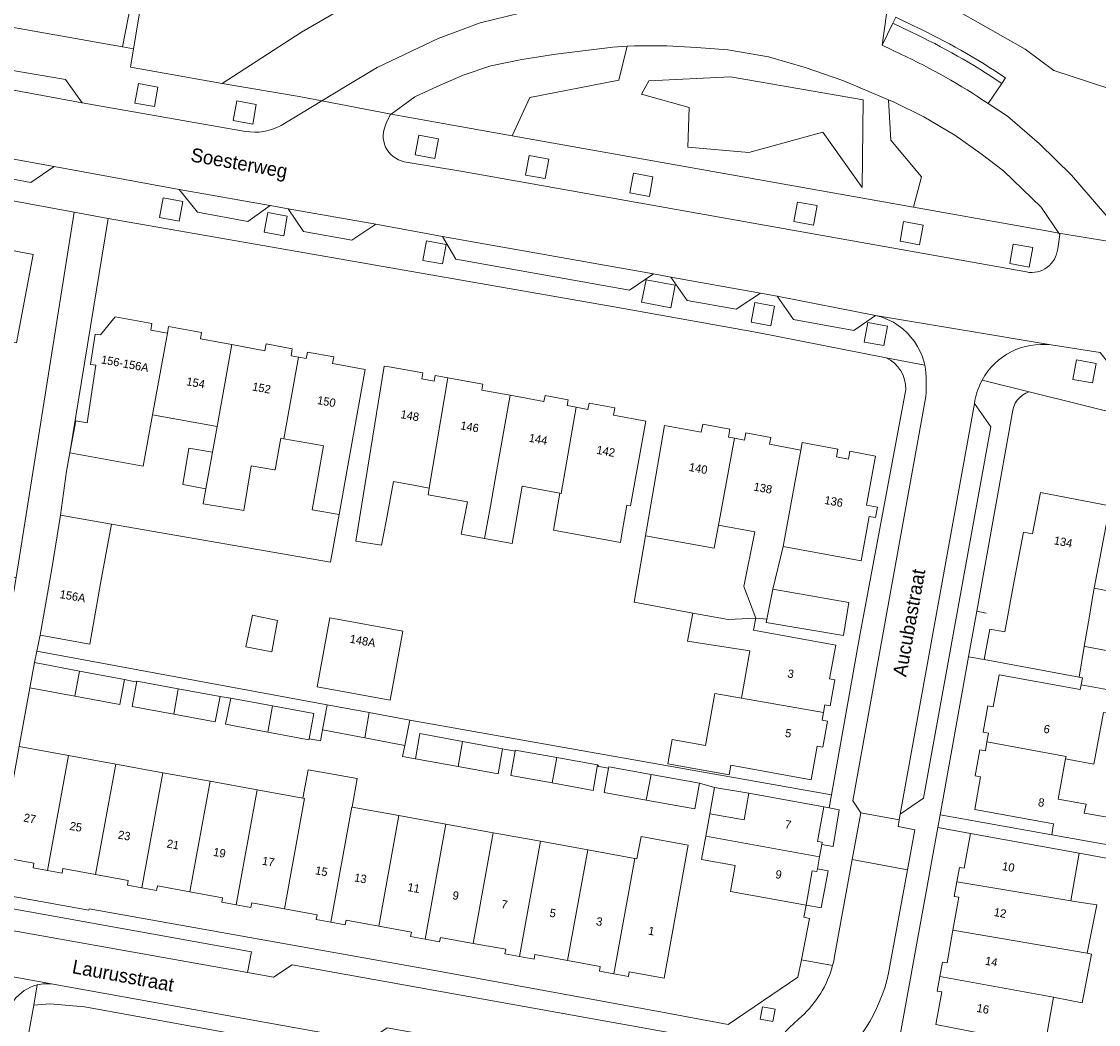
# Model space of a CAD drawing. Header units: metres. Extents: x 151448 to 154749, y 463108 to 465296.
# Tile 199 of 256: x 153687 to 153785, y 463162 to 463252. Entities that reach past the tile are written whole.
import ezdxf
from ezdxf.enums import TextEntityAlignment as Align

# ---------------------------------------------------------------- set-up
doc = ezdxf.new("R2010")
doc.units = ezdxf.units.M
for name, color, linetype, lineweight in [('B-PV-GR-BEPLANTING_CULTUUR_BODEMBEDEKKER-GV', 253, 'Continuous', 9), ('B-PV-GR-GROENVOORZIENING-GV', 253, 'Continuous', 9), ('B-PV-IE-TERREINAFSCHEIDING_KUNSTMATIG_HEKWERK-G', 253, 'Continuous', 9), ('B-PV-IE-TERREINAFSCHEIDING_KUNSTMATIG_MUUR-G', 253, 'Continuous', 9), ('B-PV-OG-BEBOUWING-GV', 1, 'Continuous', 9), ('B-PV-OG-BEBOUWING-T18', 2, 'Continuous', 9), ('B-PV-OG-TERREIN_ERF-GV', 253, 'Continuous', 9), ('B-PV-OG-TOPOGRAFIE-T18', 2, 'Continuous', 9), ('B-PV-VH-HALFVERHARDING_GRASBETONSTEEN-GV', 253, 'Continuous', 9), ('B-PV-VH-OPENVERHARDING_BETONSTRAATSTEEN-GV', 253, 'Continuous', 9), ('B-PV-VH-OPENVERHARDING_STRAATBAKSTEEN-GV', 253, 'Continuous', 9), ('B-PV-VH-OPENVERHARDING_TEGEL-GV', 253, 'Continuous', 9)]:
    doc.layers.add(name, color=color, linetype=linetype, lineweight=lineweight)
doc.styles.add('Drong', font='txt', dxfattribs={"height": 1.8})

msp = doc.modelspace()

# ---------------------------------------------------------------- linework, layer by layer
at = {"layer": 'B-PV-GR-BEPLANTING_CULTUUR_BODEMBEDEKKER-GV', "flags": 128}
msp.add_lwpolyline([(153763.384, 463237.483), (153763.482, 463245.412), (153751.462, 463247.492), (153744.083, 463247.131), (153743.424, 463245.917), (153747.732, 463244.732), (153747.611, 463241.137), (153753.11, 463240.637), (153759.828, 463242.495)], close=True, dxfattribs=at)
at = {"layer": 'B-PV-GR-GROENVOORZIENING-GV', "flags": 128}
for points in [[(153794.13, 463262.494), (153780.202, 463265.8), (153771.366, 463268.336), (153767.632, 463264.864), (153766.3, 463257.407), (153769.025, 463256.92), (153769.458, 463259.347), (153771.561, 463258.972), (153770.925, 463255.411), (153768.82, 463255.787), (153768.78, 463255.511), (153769.083, 463255.467), (153769.021, 463255.046), (153770.045, 463254.617), (153778.125, 463250.01), (153780.722, 463248.069), (153792.697, 463244.143), (153794.99, 463243.658), (153796.24, 463254), (153794.346, 463257.713)], [(153735.437, 463259.901), (153733.128, 463259.658), (153727.817, 463258.644), (153722.651, 463256.915), (153718.454, 463254.919), (153712.641, 463251.541), (153705.484, 463246.891), (153712.435, 463245.715), (153714.492, 463245.324), (153716.793, 463246.722), (153719.512, 463248.331), (153725.028, 463250.97), (153728.824, 463252.394), (153732.529, 463253.295), (153736.118, 463253.988), (153741.817, 463254.918), (153742.448, 463257.169), (153742.947, 463259.925), (153740.238, 463260.407)], [(153742.119, 463250.256), (153740.829, 463250.184), (153735.669, 463249.559), (153732.582, 463249.073), (153729.79, 463248.497), (153727.291, 463247.639), (153724.92, 463246.622), (153722.914, 463245.683), (153720.768, 463244.131), (153721.768, 463243.941), (153731.704, 463242.169), (153733.324, 463245.626), (153741.371, 463247.207)], [(153768.025, 463235.693), (153768.758, 463238.443), (153765.964, 463241.756), (153765.765, 463245.409), (153761.626, 463247.163), (153758.208, 463248.342), (153754.9, 463249.314), (153751.234, 463249.94), (153748.405, 463250.157), (153745.704, 463250.295), (153742.778, 463250.293), (153742.119, 463250.256), (153741.371, 463247.207), (153733.324, 463245.626), (153731.704, 463242.169)], [(153763.384, 463237.483), (153759.828, 463242.495), (153753.11, 463240.637), (153747.611, 463241.137), (153747.732, 463244.732), (153743.424, 463245.917), (153744.083, 463247.131), (153751.462, 463247.492), (153763.482, 463245.412)], [(153697.57, 463245.12), (153699.341, 463244.796), (153699.665, 463246.567), (153697.894, 463246.891)], [(153706.471, 463243.544), (153708.241, 463243.219), (153708.565, 463244.99), (153706.795, 463245.314)], [(153768.025, 463235.693), (153780.399, 463233.487), (153781.172, 463233.359), (153779.576, 463235.71), (153776.166, 463238.976), (153774.152, 463240.518), (153771.754, 463242.209), (153768.946, 463243.871), (153766.262, 463245.198), (153765.765, 463245.409), (153765.964, 463241.756), (153768.758, 463238.443)], [(153722.951, 463240.437), (153724.722, 463240.113), (153725.046, 463241.883), (153723.275, 463242.208)], [(153732.926, 463238.609), (153734.697, 463238.285), (153735.021, 463240.056), (153733.25, 463240.38)], [(153742.356, 463236.996), (153744.126, 463236.672), (153744.45, 463238.443), (153742.68, 463238.767)], [(153699.82, 463234.769), (153701.59, 463234.445), (153701.915, 463236.215), (153700.144, 463236.54)], [(153757.199, 463234.393), (153758.969, 463234.069), (153759.293, 463235.84), (153757.523, 463236.164)], [(153709.272, 463233.441), (153711.042, 463233.117), (153711.366, 463234.888), (153709.596, 463235.212)], [(153766.802, 463232.628), (153768.572, 463232.304), (153768.896, 463234.074), (153767.126, 463234.398)], [(153723.636, 463230.887), (153725.407, 463230.563), (153725.731, 463232.334), (153723.96, 463232.658)], [(153776.729, 463230.594), (153778.5, 463230.27), (153778.824, 463232.041), (153777.053, 463232.365)], [(153743.421, 463227.111), (153746.059, 463226.596), (153746.454, 463228.655), (153743.837, 463229.135)], [(153753.339, 463225.302), (153755.11, 463224.978), (153755.434, 463226.748), (153753.663, 463227.073)], [(153763.564, 463223.499), (153765.334, 463223.175), (153765.658, 463224.945), (153763.888, 463225.269)], [(153782.445, 463220.119), (153784.216, 463219.795), (153784.54, 463221.566), (153782.769, 463221.89)], [(153754.154, 463162.222), (153755.287, 463162.014), (153755.494, 463163.148), (153754.361, 463163.355)]]:
    msp.add_lwpolyline(points, close=True, dxfattribs=at)
for points in [[(153803.185, 463230.233), (153808.841, 463251.708), (153801.645, 463256.431), (153798.257, 463262.627), (153794.13, 463262.494), (153794.346, 463257.713), (153796.24, 463254), (153794.99, 463243.658), (153792.697, 463244.143), (153780.722, 463248.069), (153778.125, 463250.01), (153770.045, 463254.617), (153769.021, 463255.046), (153768.589, 463255.11), (153768.61, 463255.253), (153766.022, 463255.634), (153765.594, 463253.152), (153765.198, 463250.367), (153766.156, 463252.348), (153766.417, 463252.888), (153768.092, 463252.078)], [(153698.67, 463257.26), (153697.468, 463250.014), (153697.195, 463248.369), (153705.484, 463246.891), (153712.641, 463251.541), (153718.454, 463254.919)], [(153776.337, 463247.402), (153776.003, 463246.904), (153774.775, 463245.078), (153776.528, 463243.941), (153779.407, 463241.434), (153782.321, 463238.602), (153787.789, 463232.269), (153789.64, 463231.963), (153794.659, 463230.908), (153794.945, 463230.853), (153802.949, 463229.338), (153803.185, 463230.233)]]:
    msp.add_lwpolyline(points, dxfattribs=at)
at = {"layer": 'B-PV-GR-GROENVOORZIENING-GV'}
msp.add_lwpolyline([(153768.092, 463252.078, -0.038108), (153776.337, 463247.402)], format="xyb", dxfattribs=at)
at = {"layer": 'B-PV-IE-TERREINAFSCHEIDING_KUNSTMATIG_HEKWERK-G', "flags": 128}
for points in [[(153697.468, 463250.014), (153698.67, 463257.26), (153700.919, 463269.185), (153703.139, 463281.207), (153704.824, 463291.595), (153706.01, 463298.507), (153707.758, 463307.373), (153710.397, 463321.236), (153711.293, 463324.98), (153712.321, 463327.44), (153713.156, 463332.83), (153715.939, 463347.023)], [(153705.484, 463246.891), (153712.641, 463251.541), (153718.454, 463254.919), (153722.651, 463256.915), (153727.817, 463258.644), (153733.128, 463259.658), (153735.437, 463259.901)], [(153780.722, 463248.069), (153778.125, 463250.01), (153770.045, 463254.617), (153769.021, 463255.046)], [(153705.484, 463246.891), (153697.195, 463248.369), (153697.468, 463250.014)], [(153712.435, 463245.715), (153705.484, 463246.891)], [(153731.704, 463242.169), (153721.768, 463243.941)], [(153768.025, 463235.693), (153731.704, 463242.169)], [(153780.399, 463233.487), (153768.025, 463235.693)]]:
    msp.add_lwpolyline(points, dxfattribs=at)
at = {"layer": 'B-PV-IE-TERREINAFSCHEIDING_KUNSTMATIG_MUUR-G', "flags": 128}
for points in [[(153691.685, 463213.469), (153691.408, 463211.825), (153690.847, 463207.836)], [(153774.422, 463194.765), (153772.998, 463195.026), (153773.738, 463199.138)], [(153773.738, 463199.138), (153774.592, 463198.983)], [(153749.599, 463180.826), (153750.022, 463183.193)]]:
    msp.add_lwpolyline(points, dxfattribs=at)
at = {"layer": 'B-PV-OG-BEBOUWING-GV', "flags": 128}
for points in [[(153682.529, 463232.524), (153680.658, 463222.242), (153683.117, 463221.78), (153683.543, 463224.05), (153686.87, 463223.425), (153688.374, 463231.426)], [(153691.685, 463213.469), (153698.341, 463212.26), (153699.186, 463216.91), (153700.52, 463224.304), (153699.014, 463224.584), (153699.122, 463225.163), (153695.787, 463225.784), (153694.457, 463224.138), (153693.974, 463224.213), (153693.552, 463221.476), (153694.059, 463221.398), (153693.256, 463216.182), (153692.225, 463216.37)], [(153700.52, 463224.304), (153699.186, 463216.91), (153702.839, 463216.246), (153705.025, 463215.849), (153706.354, 463223.272), (153703.505, 463223.802), (153703.608, 463224.356), (153700.633, 463224.91)], [(153706.354, 463223.272), (153705.025, 463215.849), (153704.611, 463213.536), (153704.015, 463210.208), (153703.773, 463208.848), (153707.435, 463208.249), (153708.103, 463212.291), (153710.222, 463211.938), (153710.271, 463211.93), (153710.793, 463214.802), (153711.061, 463214.753), (153712.396, 463222.125), (153711.705, 463222.25), (153711.825, 463222.896), (153709.452, 463223.337), (153709.336, 463222.717)], [(153712.396, 463222.125), (153711.061, 463214.753), (153714.512, 463214.126), (153714.659, 463214.099), (153713.626, 463208.317), (153716.053, 463207.883), (153717.085, 463213.659), (153718.421, 463221.017), (153715.456, 463221.555), (153715.566, 463222.16), (153713.194, 463222.591), (153713.086, 463222)], [(153725.901, 463220.251), (153724.756, 463220.458), (153724.668, 463219.974), (153723.528, 463220.181), (153723.622, 463220.7), (153720.596, 463221.248), (153720.14, 463221.331), (153717.571, 463205.49), (153719.895, 463205.111), (153720.301, 463207.3), (153720.965, 463210.879), (153722.788, 463210.543), (153724.218, 463210.28)], [(153725.901, 463220.251), (153724.218, 463210.28), (153724.117, 463209.684), (153727.679, 463209.028), (153727.111, 463206.11), (153729.222, 463205.724), (153729.761, 463208.646), (153730.132, 463210.897), (153731.528, 463218.681), (153728.97, 463219.144), (153729.067, 463219.678)], [(153737.51, 463217.596), (153736.689, 463217.745), (153736.786, 463218.283), (153734.686, 463218.663), (153734.589, 463218.127), (153731.528, 463218.681), (153730.132, 463210.897), (153729.761, 463208.646), (153729.222, 463205.724), (153731.706, 463205.271), (153732.62, 463210.446), (153736.021, 463209.83), (153736.155, 463209.806)], [(153737.51, 463217.596), (153736.155, 463209.806), (153736.021, 463209.83), (153735.449, 463206.487), (153739.218, 463205.793), (153741.516, 463205.37), (153741.663, 463206.335), (153742.101, 463208.729), (153742.416, 463208.672), (153743.806, 463216.346), (153740.894, 463216.873), (153741.015, 463217.537), (153738.666, 463217.963), (153738.564, 463217.405)], [(153750.374, 463206.946), (153751.825, 463214.795), (153751.274, 463214.897), (153751.405, 463215.605), (153748.951, 463216.06), (153748.817, 463215.338), (153745.838, 463215.89), (153745.494, 463215.954), (153743.785, 463205.958), (153749.988, 463204.857)], [(153753.75, 463198.519), (153754.761, 463198.44), (153755.295, 463201.137), (153756.218, 463204.997), (153757.837, 463213.722), (153754.995, 463214.248), (153755.112, 463214.877), (153752.864, 463215.294), (153752.74, 463214.626), (153751.825, 463214.795), (153750.374, 463206.946), (153753.662, 463206.337), (153752.673, 463201.381)], [(153757.837, 463213.722), (153756.218, 463204.997), (153763.277, 463203.69), (153764.022, 463207.715), (153764.576, 463207.612), (153764.751, 463208.555), (153763.759, 463208.739), (153764.583, 463213.184), (153762.267, 463213.613), (153762.136, 463212.903), (153761.051, 463213.104), (153761.181, 463213.808), (153757.963, 463214.404)], [(153704.015, 463210.208), (153704.611, 463213.536), (153702.452, 463213.891), (153701.913, 463210.612)], [(153784.376, 463201.224), (153785.788, 463208.689), (153779.499, 463209.888), (153778.787, 463206.157), (153777.975, 463206.311), (153777.07, 463201.566), (153776.294, 463197.267), (153774.928, 463197.518), (153774.422, 463194.765), (153783.007, 463193.185), (153783.471, 463195.954), (153783.931, 463198.706), (153784.182, 463200.209)], [(153785.788, 463208.689), (153784.376, 463201.224), (153790.154, 463200.122), (153791.568, 463207.505), (153790.801, 463207.651), (153790.927, 463208.31), (153788.593, 463208.755), (153788.482, 463208.175)], [(153690.847, 463207.836), (153690.075, 463202.966), (153689.013, 463196.968), (153693.503, 463196.173), (153694.565, 463202.171), (153695.468, 463207.029)], [(153755.295, 463201.137), (153754.761, 463198.44), (153754.7, 463198.121), (153761.676, 463196.953), (153762.166, 463199.937)], [(153708.211, 463198.786), (153707.63, 463195.935), (153709.967, 463195.461), (153710.481, 463198.299)], [(153753.22, 463195.575), (153752.464, 463191.289), (153759.875, 463189.982), (153760.002, 463190.68), (153760.488, 463190.591), (153760.913, 463192.939), (153760.429, 463193.027), (153760.984, 463196.084), (153753.551, 463197.434), (153753.75, 463198.519), (153751.268, 463198.384), (153748.05, 463198.978), (153747.572, 463196.427)], [(153720.667, 463191.105), (153721.815, 463197.335), (153715.229, 463198.549), (153714.081, 463192.319)], [(153789.156, 463194.906), (153783.711, 463195.914), (153783.471, 463195.954), (153783.007, 463193.185), (153783.307, 463193.13), (153783.19, 463192.485), (153788.505, 463191.507)], [(153688.069, 463192.215), (153692.149, 463191.466), (153692.574, 463193.725), (153688.488, 463194.497)], [(153692.574, 463193.725), (153692.149, 463191.466), (153696.233, 463190.717), (153696.643, 463192.957)], [(153781.779, 463185.777), (153782.061, 463185.725), (153784.331, 463185.319), (153785.223, 463189.995), (153788.034, 463189.508), (153787.98, 463189.183), (153796.71, 463187.587), (153797.168, 463189.879), (153788.505, 463191.507), (153783.19, 463192.485), (153783.113, 463192.059), (153775.77, 463193.389), (153775.743, 463193.239), (153775.244, 463190.483), (153774.749, 463190.572), (153774.321, 463188.203), (153774.814, 463188.113), (153774.671, 463187.321), (153781.822, 463186.011)], [(153701.51, 463192.124), (153697.76, 463192.821), (153697.334, 463190.517), (153701.095, 463189.821)], [(153701.51, 463192.124), (153701.095, 463189.821), (153704.857, 463189.125), (153705.282, 463191.422)], [(153709.6, 463188.201), (153710.019, 463190.577), (153706.257, 463191.264), (153705.786, 463188.913)], [(153752.464, 463191.289), (153750.051, 463191.714), (153749.194, 463186.987), (153746.2, 463187.529), (153745.809, 463185.327), (153751.334, 463184.346), (153751.49, 463185.205), (153758.767, 463183.883), (153759.322, 463186.937), (153759.811, 463186.848), (153760.243, 463189.195), (153759.749, 463189.285), (153759.875, 463189.982)], [(153710.019, 463190.577), (153709.6, 463188.201), (153713.326, 463187.506), (153713.344, 463187.604), (153713.769, 463189.892)], [(153718.372, 463187.684), (153718.762, 463189.982), (153714.979, 463190.678), (153714.552, 463188.4)], [(153718.762, 463189.982), (153718.372, 463187.684), (153722.018, 463187.001), (153722.449, 463189.303)], [(153726.839, 463185.092), (153727.23, 463187.372), (153723.369, 463188.087), (153722.954, 463185.794)], [(153727.23, 463187.372), (153726.839, 463185.092), (153730.435, 463184.442), (153730.844, 463186.703)], [(153795.323, 463178.816), (153783.475, 463180.864), (153783.633, 463181.692), (153781.115, 463182.152), (153781.753, 463185.636), (153781.779, 463185.777), (153781.822, 463186.011), (153774.671, 463187.321), (153774.527, 463186.528), (153774.035, 463186.617), (153773.607, 463184.247), (153774.098, 463184.158), (153773.561, 463181.193), (153780.702, 463179.899), (153780.522, 463178.911), (153794.608, 463176.404), (153794.855, 463176.36)], [(153689.686, 463175.688), (153691.577, 463186.09), (153687.107, 463186.902), (153685.292, 463176.915), (153688.446, 463176.34), (153688.371, 463175.93)], [(153695.847, 463185.314), (153691.577, 463186.09), (153689.686, 463175.688), (153691.002, 463175.447), (153691.077, 463175.86), (153694.031, 463175.322)], [(153735.329, 463183.611), (153735.746, 463185.905), (153731.999, 463186.586), (153731.978, 463186.471), (153731.582, 463184.292)], [(153698.223, 463174.124), (153700.116, 463184.538), (153695.847, 463185.314), (153694.031, 463175.322), (153696.984, 463174.783), (153696.908, 463174.363)], [(153739.447, 463185.232), (153735.746, 463185.905), (153735.329, 463183.611), (153739.03, 463182.938)], [(153744.291, 463184.379), (153740.463, 463185.075), (153740.441, 463184.954), (153740.039, 463182.745), (153743.847, 463182.053)], [(153700.116, 463184.538), (153698.223, 463174.124), (153699.539, 463173.884), (153699.616, 463174.303), (153702.567, 463173.765), (153704.384, 463183.762)], [(153713.245, 463184.803), (153712.77, 463182.238), (153712.923, 463182.21), (153711.105, 463172.208), (153714.061, 463171.669), (153713.985, 463171.254), (153715.301, 463171.015), (153717.195, 463181.434), (153717.232, 463181.427), (153717.69, 463183.999)], [(153748.663, 463183.585), (153744.291, 463184.379), (153743.847, 463182.053), (153748.239, 463181.255)], [(153708.651, 463182.986), (153704.384, 463183.762), (153702.567, 463173.765), (153705.518, 463173.227), (153705.443, 463172.812), (153706.758, 463172.572)], [(153712.77, 463182.238), (153708.651, 463182.986), (153706.758, 463172.572), (153708.074, 463172.332), (153708.15, 463172.747), (153711.105, 463172.208), (153712.923, 463182.21)], [(153749.599, 463180.826), (153749.233, 463178.784), (153759.523, 463176.917), (153759.724, 463178.035), (153759.761, 463178.238), (153759.347, 463178.313), (153759.913, 463181.441), (153753.12, 463182.67), (153752.691, 463180.272)], [(153719.642, 463170.651), (153721.461, 463180.658), (153717.232, 463181.427), (153717.195, 463181.434), (153715.301, 463171.015), (153716.617, 463170.775), (153716.692, 463171.189)], [(153723.832, 463169.461), (153725.727, 463179.883), (153721.461, 463180.658), (153719.642, 463170.651), (153722.592, 463170.113), (153722.517, 463169.701)], [(153725.727, 463179.883), (153723.832, 463169.461), (153725.148, 463169.22), (153725.223, 463169.633), (153728.179, 463169.094), (153729.999, 463179.107)], [(153729.999, 463179.107), (153728.179, 463169.094), (153731.134, 463168.555), (153731.059, 463168.141), (153732.375, 463167.9), (153734.27, 463178.33)], [(153732.375, 463167.9), (153733.69, 463167.66), (153733.766, 463168.075), (153736.724, 463167.535), (153738.545, 463177.553), (153734.27, 463178.33)], [(153743.37, 463178.756), (153743.001, 463176.743), (153742.819, 463176.776), (153740.921, 463166.334), (153742.236, 463166.093), (153742.313, 463166.516), (153745.453, 463165.943), (153747.645, 463177.966)], [(153759.523, 463176.917), (153749.233, 463178.784), (153748.857, 463176.682), (153751.9, 463176.138), (153751.477, 463173.776), (153758.302, 463172.541), (153758.869, 463175.671), (153759.284, 463175.596), (153759.328, 463175.838)], [(153773.173, 463179.033), (153772.605, 463175.897), (153772.184, 463175.973), (153771.946, 463174.654), (153782.241, 463172.941), (153783.003, 463177.254)], [(153738.545, 463177.553), (153736.724, 463167.535), (153739.682, 463166.996), (153739.605, 463166.575), (153740.921, 463166.334), (153742.819, 463176.776)], [(153771.946, 463174.654), (153771.709, 463173.336), (153772.128, 463173.26), (153771.592, 463170.296), (153783.74, 463168.218), (153784.606, 463172.569), (153782.417, 463172.921), (153782.241, 463172.941)], [(153770.4, 463166.088), (153780.695, 463164.223), (153780.82, 463164.192), (153783.28, 463163.705), (153784.118, 463168.11), (153783.74, 463168.218), (153771.592, 463170.296), (153771.055, 463167.332), (153770.64, 463167.407)], [(153779.906, 463159.833), (153780.695, 463164.223), (153770.4, 463166.088), (153770.16, 463164.77), (153770.578, 463164.695), (153770.045, 463161.751)]]:
    msp.add_lwpolyline(points, close=True, dxfattribs=at)
at = {"layer": 'B-PV-OG-TERREIN_ERF-GV', "flags": 128}
for points in [[(153714.33, 463341.962), (153713.237, 463336.338), (153704.693, 463292.546), (153704.239, 463290.215), (153703.292, 463285.322), (153702.128, 463279.308), (153696.452, 463250.197), (153697.468, 463250.014), (153698.67, 463257.26), (153700.919, 463269.185), (153703.139, 463281.207), (153704.824, 463291.595), (153706.01, 463298.507), (153707.758, 463307.373), (153710.397, 463321.236), (153711.293, 463324.98), (153712.321, 463327.44), (153713.156, 463332.83), (153715.939, 463347.023), (153717.721, 463356.481), (153718.23, 463359.341), (153717.972, 463359.384), (153717.659, 463359.436)], [(153675.318, 463225.583), (153671.916, 463226.222), (153671.495, 463223.982), (153668.893, 463224.471), (153666.764, 463224.871), (153667.181, 463227.091), (153663.601, 463227.764), (153665.11, 463235.798), (153670.848, 463234.72), (153676.811, 463233.599), (153682.529, 463232.524), (153688.374, 463231.426), (153686.87, 463223.425), (153683.543, 463224.05), (153683.117, 463221.78), (153680.658, 463222.242), (153678.262, 463222.692), (153678.687, 463224.95)], [(153731.528, 463218.681), (153734.589, 463218.127), (153734.686, 463218.663), (153736.786, 463218.283), (153736.689, 463217.745), (153737.51, 463217.596), (153738.564, 463217.405), (153738.666, 463217.963), (153741.015, 463217.537), (153740.894, 463216.873), (153743.806, 463216.346), (153742.416, 463208.672), (153742.101, 463208.729), (153741.663, 463206.335), (153741.516, 463205.37), (153739.218, 463205.793), (153735.449, 463206.487), (153736.021, 463209.83), (153732.62, 463210.446), (153731.706, 463205.271), (153729.222, 463205.724), (153727.111, 463206.11), (153727.679, 463209.028), (153724.117, 463209.684), (153724.218, 463210.28), (153722.788, 463210.543), (153720.965, 463210.879), (153720.301, 463207.3), (153719.895, 463205.111), (153717.571, 463205.49), (153720.14, 463221.331), (153720.596, 463221.248), (153723.622, 463220.7), (153723.528, 463220.181), (153724.668, 463219.974), (153724.756, 463220.458), (153725.901, 463220.251), (153729.067, 463219.678), (153728.97, 463219.144)], [(153691.685, 463213.469), (153691.408, 463211.825), (153690.847, 463207.836), (153695.468, 463207.029), (153715.282, 463203.569), (153716.053, 463207.883), (153713.626, 463208.317), (153714.659, 463214.099), (153714.512, 463214.126), (153711.061, 463214.753), (153710.793, 463214.802), (153710.271, 463211.93), (153710.222, 463211.938), (153708.103, 463212.291), (153707.435, 463208.249), (153703.773, 463208.848), (153704.015, 463210.208), (153701.913, 463210.612), (153702.452, 463213.891), (153704.611, 463213.536), (153705.025, 463215.849), (153702.839, 463216.246), (153699.186, 463216.91), (153698.341, 463212.26)], [(153757.837, 463213.722), (153757.963, 463214.404), (153761.181, 463213.808), (153761.051, 463213.104), (153762.136, 463212.903), (153762.267, 463213.613), (153764.583, 463213.184), (153763.759, 463208.739), (153764.751, 463208.555), (153764.576, 463207.612), (153764.022, 463207.715), (153763.277, 463203.69), (153756.218, 463204.997), (153755.295, 463201.137), (153762.166, 463199.937), (153761.676, 463196.953), (153754.7, 463198.121), (153754.761, 463198.44), (153753.75, 463198.519), (153753.551, 463197.434), (153760.984, 463196.084), (153760.429, 463193.027), (153760.913, 463192.939), (153760.488, 463190.591), (153760.002, 463190.68), (153759.875, 463189.982), (153759.749, 463189.285), (153760.243, 463189.195), (153759.811, 463186.848), (153759.322, 463186.937), (153758.767, 463183.883), (153751.49, 463185.205), (153751.334, 463184.346), (153745.809, 463185.327), (153746.2, 463187.529), (153749.194, 463186.987), (153750.051, 463191.714), (153752.464, 463191.289), (153753.22, 463195.575), (153747.572, 463196.427), (153748.05, 463198.978), (153742.759, 463199.955), (153743.785, 463205.958), (153745.494, 463215.954), (153745.838, 463215.89), (153748.817, 463215.338), (153748.951, 463216.06), (153751.405, 463215.605), (153751.274, 463214.897), (153751.825, 463214.795), (153752.74, 463214.626), (153752.864, 463215.294), (153755.112, 463214.877), (153754.995, 463214.248)], [(153753.75, 463198.519), (153752.673, 463201.381), (153753.662, 463206.337), (153750.374, 463206.946), (153749.988, 463204.857), (153743.785, 463205.958), (153742.759, 463199.955), (153748.05, 463198.978), (153751.268, 463198.384)], [(153708.211, 463198.786), (153710.481, 463198.299), (153709.967, 463195.461), (153707.63, 463195.935)], [(153720.667, 463191.105), (153714.081, 463192.319), (153715.229, 463198.549), (153721.815, 463197.335)], [(153770.423, 463180.708), (153780.522, 463178.911), (153780.702, 463179.899), (153773.561, 463181.193), (153774.098, 463184.158), (153773.607, 463184.247), (153774.035, 463186.617), (153774.527, 463186.528), (153774.671, 463187.321), (153774.814, 463188.113), (153774.321, 463188.203), (153774.749, 463190.572), (153775.244, 463190.483), (153775.743, 463193.239), (153775.77, 463193.389), (153783.113, 463192.059), (153783.19, 463192.485), (153783.307, 463193.13), (153783.007, 463193.185), (153774.422, 463194.765), (153772.998, 463195.026)], [(153796.71, 463187.587), (153787.98, 463189.183), (153788.034, 463189.508), (153785.223, 463189.995), (153784.331, 463185.319), (153782.061, 463185.725), (153781.779, 463185.777), (153781.753, 463185.636), (153781.115, 463182.152), (153783.633, 463181.692), (153783.475, 463180.864), (153795.323, 463178.816)], [(153750.022, 463183.193), (153749.599, 463180.826), (153752.691, 463180.272), (153753.12, 463182.67)], [(153760.394, 463181.354), (153759.913, 463181.441), (153759.347, 463178.313), (153759.761, 463178.238), (153759.724, 463178.035), (153760.754, 463177.864), (153761.306, 463181.189)], [(153758.302, 463172.541), (153759.663, 463172.294), (153760.3, 463175.654), (153759.328, 463175.838), (153759.284, 463175.596), (153758.869, 463175.671)]]:
    msp.add_lwpolyline(points, close=True, dxfattribs=at)
for points in [[(153655.819, 463257.454), (153696.452, 463250.197), (153702.128, 463279.308), (153695.916, 463280.501), (153697.078, 463286.554), (153698.012, 463291.411), (153704.239, 463290.215)], [(153628.745, 463173.365), (153653.223, 463170.423), (153653.362, 463170.501), (153652.676, 463170.605), (153653.455, 463175.134), (153654.285, 463179.955), (153654.458, 463180.96), (153657.915, 463201.033), (153658.972, 463207.072), (153662.35, 463206.481), (153665.388, 463205.949), (153668.421, 463205.418), (153671.673, 463204.849), (153674.517, 463204.351), (153677.644, 463203.804), (153680.783, 463203.255), (153683.91, 463202.708), (153686.85, 463202.193), (153692.095, 463235.251), (153649.024, 463243.2), (153624.154, 463247.79)], [(153765.559, 463222.078), (153765.553, 463222.079), (153753.905, 463224.357), (153740.941, 463226.688), (153695.162, 463234.684), (153691.685, 463213.469)], [(153691.685, 463213.469), (153692.225, 463216.37), (153693.256, 463216.182), (153694.059, 463221.398), (153693.552, 463221.476), (153693.974, 463224.213), (153694.457, 463224.138), (153695.787, 463225.784), (153699.122, 463225.163), (153699.014, 463224.584), (153700.52, 463224.304), (153700.633, 463224.91), (153703.608, 463224.356), (153703.505, 463223.802), (153706.354, 463223.272), (153709.336, 463222.717), (153709.452, 463223.337), (153711.825, 463222.896), (153711.705, 463222.25), (153712.396, 463222.125), (153713.086, 463222), (153713.194, 463222.591), (153715.566, 463222.16), (153715.456, 463221.555), (153718.421, 463221.017), (153717.085, 463213.659), (153716.053, 463207.883), (153715.282, 463203.569), (153695.468, 463207.029), (153694.565, 463202.171), (153693.503, 463196.173), (153689.013, 463196.968), (153688.708, 463195.528), (153714.979, 463190.678), (153718.762, 463189.982), (153722.449, 463189.303), (153760.603, 463182.526), (153763.151, 463196.798), (153767.333, 463219.201)], [(153791.568, 463207.505), (153792.496, 463207.328), (153792.614, 463207.947), (153794.908, 463207.51), (153794.798, 463206.935), (153797.778, 463206.367), (153796.361, 463198.938), (153790.154, 463200.122), (153784.376, 463201.224), (153784.182, 463200.209), (153783.931, 463198.706), (153783.471, 463195.954), (153783.711, 463195.914), (153789.156, 463194.906), (153794.819, 463193.858), (153795.306, 463196.29), (153798.333, 463195.695), (153801.437, 463213.295), (153778.5, 463219), (153778.495, 463219)], [(153776.963, 463216.998), (153773.738, 463199.138), (153772.998, 463195.026), (153774.422, 463194.765), (153774.928, 463197.518), (153776.294, 463197.267), (153777.07, 463201.566), (153777.975, 463206.311), (153778.787, 463206.157), (153779.499, 463209.888), (153785.788, 463208.689), (153788.482, 463208.175), (153788.593, 463208.755), (153790.927, 463208.31), (153790.801, 463207.651), (153791.568, 463207.505)], [(153684.702, 463173.67), (153693.425, 463172.083), (153693.451, 463172.226), (153724.721, 463166.641), (153745.603, 463162.804), (153751.249, 463161.762), (153757.568, 463166.035), (153757.88, 463167.608), (153758.62, 463171.352), (153758.106, 463171.454), (153758.302, 463172.541), (153751.477, 463173.776), (153751.9, 463176.138), (153748.857, 463176.682), (153749.233, 463178.784), (153749.599, 463180.826), (153750.022, 463183.193), (153748.663, 463183.585), (153748.239, 463181.255), (153743.847, 463182.053), (153740.039, 463182.745), (153740.441, 463184.954), (153739.552, 463185.102), (153739.447, 463185.232), (153739.03, 463182.938), (153735.329, 463183.611), (153731.582, 463184.292), (153731.978, 463186.471), (153730.844, 463186.703), (153730.435, 463184.442), (153726.839, 463185.092), (153722.954, 463185.794), (153721.783, 463185.995), (153722.018, 463187.001), (153718.372, 463187.684), (153714.552, 463188.4), (153714.371, 463187.415), (153713.344, 463187.604), (153713.326, 463187.506), (153709.6, 463188.201), (153705.786, 463188.913), (153706.257, 463191.264), (153706.236, 463191.267), (153705.282, 463191.422), (153704.857, 463189.125), (153701.095, 463189.821), (153697.334, 463190.517), (153697.76, 463192.821), (153697.619, 463192.759), (153696.643, 463192.957), (153696.233, 463190.717), (153692.149, 463191.466), (153688.069, 463192.215), (153687.107, 463186.902), (153691.577, 463186.09), (153695.847, 463185.314), (153700.116, 463184.538), (153704.384, 463183.762), (153708.651, 463182.986), (153712.77, 463182.238), (153713.245, 463184.803), (153717.69, 463183.999), (153717.232, 463181.427), (153721.461, 463180.658), (153725.727, 463179.883), (153729.999, 463179.107), (153734.27, 463178.33), (153738.545, 463177.553), (153742.819, 463176.776), (153743.001, 463176.743), (153743.37, 463178.756), (153747.645, 463177.966), (153745.453, 463165.943), (153742.313, 463166.516), (153742.236, 463166.093), (153740.921, 463166.334), (153739.605, 463166.575), (153739.682, 463166.996), (153736.724, 463167.535), (153733.766, 463168.075), (153733.69, 463167.66), (153732.375, 463167.9), (153731.059, 463168.141), (153731.134, 463168.555), (153728.179, 463169.094), (153725.223, 463169.633), (153725.148, 463169.22), (153723.832, 463169.461), (153722.517, 463169.701), (153722.592, 463170.113), (153719.642, 463170.651), (153716.692, 463171.189), (153716.617, 463170.775), (153715.301, 463171.015), (153713.985, 463171.254), (153714.061, 463171.669), (153711.105, 463172.208), (153708.15, 463172.747), (153708.074, 463172.332), (153706.758, 463172.572), (153705.443, 463172.812), (153705.518, 463173.227), (153702.567, 463173.765), (153699.616, 463174.303), (153699.539, 463173.884), (153698.223, 463174.124), (153696.908, 463174.363), (153696.984, 463174.783), (153694.031, 463175.322), (153691.077, 463175.86), (153691.002, 463175.447), (153689.686, 463175.688), (153688.371, 463175.93), (153688.446, 463176.34), (153685.292, 463176.915)], [(153770.045, 463161.751), (153770.578, 463164.695), (153770.16, 463164.77), (153770.4, 463166.088), (153770.64, 463167.407), (153771.055, 463167.332), (153771.592, 463170.296), (153772.128, 463173.26), (153771.709, 463173.336), (153771.946, 463174.654), (153772.184, 463175.973), (153772.605, 463175.897), (153773.173, 463179.033), (153770.216, 463179.568), (153763.963, 463145.029)], [(153790.701, 463175.836), (153783.003, 463177.254), (153782.241, 463172.941), (153782.417, 463172.921), (153784.606, 463172.569), (153783.74, 463168.218), (153784.118, 463168.11), (153783.28, 463163.705), (153780.82, 463164.192), (153780.695, 463164.223), (153779.906, 463159.833), (153782.919, 463159.307), (153782.134, 463155.346), (153782.715, 463155.246), (153781.94, 463150.977), (153778.425, 463151.584), (153778.396, 463151.42), (153777.627, 463147.177), (153776.829, 463142.701), (153779.47, 463142.227), (153783.798, 463141.629), (153784.501, 463145.139), (153786.922, 463144.653)], [(153731.63, 463156.356), (153693.028, 463163.349), (153689.9, 463163.632), (153688.431, 463163.514), (153687.986, 463161.017)]]:
    msp.add_lwpolyline(points, dxfattribs=at)
at = {"layer": 'B-PV-OG-TERREIN_ERF-GV'}
for points in [[(153767.333, 463219.201, 0.295583), (153765.559, 463222.078)], [(153778.495, 463219, 0.314662), (153776.963, 463216.998)]]:
    msp.add_lwpolyline(points, format="xyb", dxfattribs=at)
at = {"layer": 'B-PV-VH-HALFVERHARDING_GRASBETONSTEEN-GV', "flags": 128}
for points in [[(153767.833, 463251.536), (153766.156, 463252.348), (153765.198, 463250.367), (153766.886, 463249.55)], [(153774.775, 463245.078), (153776.003, 463246.904)]]:
    msp.add_lwpolyline(points, dxfattribs=at)
at = {"layer": 'B-PV-VH-HALFVERHARDING_GRASBETONSTEEN-GV'}
for points in [[(153776.003, 463246.904, 0.038172), (153767.833, 463251.536)], [(153766.886, 463249.55, -0.038151), (153774.775, 463245.078)]]:
    msp.add_lwpolyline(points, format="xyb", dxfattribs=at)
at = {"layer": 'B-PV-VH-OPENVERHARDING_BETONSTRAATSTEEN-GV', "flags": 128}
for points in [[(153768.092, 463252.078), (153766.417, 463252.888), (153766.156, 463252.348), (153767.833, 463251.536)], [(153776.003, 463246.904), (153776.337, 463247.402)], [(153670.58, 463179.183), (153669.267, 463179.425), (153669.024, 463178.12), (153661.808, 463179.466), (153662.045, 463180.758), (153660.732, 463181), (153659.419, 463181.242), (153659.203, 463180.065), (153656.069, 463180.656), (153654.458, 463180.96), (153654.285, 463179.955), (153669.518, 463177.03), (153671.111, 463174.737), (153684.774, 463172.142), (153685.877, 463170.639), (153686.22, 463172.288), (153708.141, 463168.334), (153707.772, 463166.447), (153710.108, 463166.03), (153711.824, 463167.148), (153754.963, 463159.398)], [(153754.963, 463159.398), (153711.824, 463167.148), (153710.108, 463166.03), (153707.772, 463166.447), (153686.117, 463170.312), (153685.877, 463170.639), (153684.774, 463172.142), (153671.111, 463174.737), (153669.518, 463177.03), (153654.285, 463179.955), (153653.455, 463175.134), (153657.241, 463174.381)], [(153760.702, 463167.095), (153757.88, 463167.608), (153757.568, 463166.035), (153751.249, 463161.762), (153745.603, 463162.804), (153724.721, 463166.641), (153693.451, 463172.226), (153693.425, 463172.083), (153684.702, 463173.67), (153684.971, 463175.154), (153681.223, 463175.868), (153670.351, 463177.938), (153670.58, 463179.183)], [(153682.266, 463166.843), (153690.199, 463165.41), (153718.656, 463160.271), (153720.413, 463161.464), (153723.607, 463160.884), (153750.926, 463155.924), (153752.682, 463155.605)], [(153690.199, 463165.41), (153682.266, 463166.843)], [(153684.994, 463143.798), (153685.41, 463146.068), (153686.203, 463151.01), (153687.986, 463161.017), (153688.431, 463163.514), (153688.755, 463165.334)], [(153688.755, 463165.334), (153688.431, 463163.514), (153689.9, 463163.632), (153693.028, 463163.349), (153731.63, 463156.356), (153731.613, 463156.261), (153733.301, 463155.96), (153743.786, 463154.089), (153743.035, 463150.389), (153744.417, 463150.139)], [(153744.417, 463150.139), (153744.65, 463151.431), (153749.968, 463150.406), (153750.59, 463154.066), (153723.266, 463158.992), (153723.607, 463160.884), (153720.413, 463161.464), (153718.656, 463160.271), (153690.199, 463165.41)]]:
    msp.add_lwpolyline(points, dxfattribs=at)
at = {"layer": 'B-PV-VH-OPENVERHARDING_BETONSTRAATSTEEN-GV'}
for points in [[(153767.833, 463251.536, -0.038172), (153776.003, 463246.904)], [(153776.337, 463247.402, 0.038108), (153768.092, 463252.078)], [(153757.888, 463162.464, 0.142682), (153760.702, 463167.095)], [(153686.638, 463163.939, -0.171595), (153688.755, 463165.334)], [(153688.755, 463165.334, 0.171595), (153686.638, 463163.939)], [(153690.199, 463165.41, 0.096511), (153688.755, 463165.334)], [(153688.755, 463165.334, -0.096511), (153690.199, 463165.41)], [(153754.963, 463159.398, -0.053912), (153757.888, 463162.464)]]:
    msp.add_lwpolyline(points, format="xyb", dxfattribs=at)
at = {"layer": 'B-PV-VH-OPENVERHARDING_BETONSTRAATSTEEN-GV', "flags": 128}
for points in [[(153678.653, 463247.736), (153680.054, 463247.48), (153692.808, 463245.147), (153691.308, 463247.249), (153681.026, 463249.001)], [(153690.282, 463239.382), (153681.761, 463240.909), (153683.352, 463238.835), (153688.18, 463237.942)], [(153701.58, 463237.304), (153703.26, 463235.237), (153707.79, 463234.402), (153709.835, 463235.843)], [(153711.442, 463235.555), (153712.826, 463233.51), (153717.207, 463232.704), (153719.371, 463234.176)], [(153725.421, 463233.052), (153726.625, 463231.006), (153742.331, 463228.185), (153744.495, 463229.657)], [(153754.18, 463227.931), (153746.076, 463229.368), (153747.546, 463227.265), (153751.986, 463226.459)], [(153755.7, 463227.644), (153757.172, 463225.539), (153762.626, 463224.53), (153764.596, 463225.901)], [(153766.81, 463180.797), (153768.927, 463182.216), (153775.014, 463215.838), (153773.529, 463217.931)], [(153763.261, 463180.906), (153762.487, 463176.676), (153767.47, 463175.737), (153768.128, 463179.358), (153766.635, 463179.662), (153766.728, 463180.263)], [(153754.154, 463162.222), (153754.361, 463163.355), (153755.494, 463163.148), (153755.287, 463162.014)]]:
    msp.add_lwpolyline(points, close=True, dxfattribs=at)
at = {"layer": 'B-PV-VH-OPENVERHARDING_STRAATBAKSTEEN-GV', "flags": 128}
for points in [[(153732.529, 463253.295), (153728.824, 463252.394), (153725.028, 463250.97), (153719.512, 463248.331), (153716.793, 463246.722), (153714.492, 463245.324), (153720.768, 463244.131), (153722.914, 463245.683), (153724.92, 463246.622), (153727.291, 463247.639), (153729.79, 463248.497), (153732.582, 463249.073), (153735.669, 463249.559), (153740.829, 463250.184), (153742.119, 463250.256), (153742.778, 463250.293), (153745.704, 463250.295), (153748.405, 463250.157), (153751.234, 463249.94), (153754.9, 463249.314), (153758.208, 463248.342), (153761.626, 463247.163), (153765.765, 463245.409), (153766.262, 463245.198), (153768.946, 463243.871), (153771.754, 463242.209), (153774.152, 463240.518), (153776.166, 463238.976), (153779.576, 463235.71), (153781.172, 463233.359), (153787.789, 463232.269), (153782.321, 463238.602), (153779.407, 463241.434), (153776.528, 463243.941), (153774.775, 463245.078)], [(153766.886, 463249.55), (153765.198, 463250.367), (153765.594, 463253.152)], [(153707.591, 463242.557), (153692.808, 463245.147), (153680.054, 463247.48), (153679.113, 463241.43), (153680.241, 463241.227), (153681.761, 463240.909), (153690.282, 463239.382), (153701.58, 463237.304), (153709.835, 463235.843), (153711.442, 463235.555), (153719.371, 463234.176), (153725.421, 463233.052), (153744.495, 463229.657), (153746.076, 463229.368), (153754.18, 463227.931), (153755.7, 463227.644), (153764.596, 463225.901), (153764.716, 463225.878), (153764.752, 463225.872), (153772.18, 463224.644), (153780.483, 463223.236), (153784.905, 463222.555)], [(153720.328, 463243.291), (153720.68, 463244.067), (153720.768, 463244.131), (153714.492, 463245.324), (153710.802, 463243.083)], [(153778.252, 463229.837), (153773.175, 463230.742), (153727.261, 463238.928), (153721.956, 463239.818)], [(153787.806, 463230.164), (153788.062, 463231.95), (153787.789, 463232.269), (153781.172, 463233.359), (153781.267, 463233.219), (153781.067, 463231.938)], [(153764.752, 463225.872), (153765.251, 463225.718), (153765.734, 463225.521), (153766.198, 463225.283), (153766.639, 463225.005), (153767.054, 463224.689), (153767.44, 463224.338), (153767.794, 463223.955), (153768.113, 463223.542), (153768.394, 463223.103), (153768.636, 463222.64), (153768.837, 463222.159), (153768.994, 463221.662), (153769.054, 463221.394)], [(153780.483, 463223.236), (153772.18, 463224.644), (153764.752, 463225.872)], [(153769.128, 463218.576), (153762.525, 463181.977), (153763.261, 463180.906), (153766.728, 463180.263), (153766.81, 463180.797), (153773.529, 463217.931), (153773.58, 463218.216)], [(153765.892, 463167.047), (153767.47, 463175.737), (153762.487, 463176.676), (153760.881, 463167.898)]]:
    msp.add_lwpolyline(points, dxfattribs=at)
at = {"layer": 'B-PV-VH-OPENVERHARDING_STRAATBAKSTEEN-GV'}
for points in [[(153774.775, 463245.078, 0.038151), (153766.886, 463249.55)], [(153710.802, 463243.083, -0.16628), (153707.591, 463242.557)], [(153721.956, 463239.818, -0.503268), (153720.328, 463243.291)], [(153781.067, 463231.938, -0.440643), (153778.252, 463229.837)], [(153774.237, 463220.064, -0.309909), (153780.483, 463223.236)], [(153769.054, 463221.394, -0.055859), (153769.128, 463218.576)], [(153773.58, 463218.216, -0.079842), (153774.237, 463220.064)], [(153760.881, 463167.898, -0.021491), (153760.702, 463167.095)], [(153760.702, 463167.095, -0.142682), (153757.888, 463162.464)], [(153760.615, 463157.956, 0.179179), (153765.892, 463167.047)], [(153757.888, 463162.464, 0.053912), (153754.963, 463159.398)]]:
    msp.add_lwpolyline(points, format="xyb", dxfattribs=at)
at = {"layer": 'B-PV-VH-OPENVERHARDING_STRAATBAKSTEEN-GV', "flags": 128}
msp.add_lwpolyline([(153689.013, 463196.968), (153690.075, 463202.966), (153690.847, 463207.836), (153691.408, 463211.825), (153691.685, 463213.469), (153695.162, 463234.684), (153692.095, 463235.251), (153686.85, 463202.193), (153685.807, 463196.128), (153685.576, 463194.986), (153685.211, 463195.044), (153684.705, 463192.43), (153684.432, 463191.022), (153684.037, 463191.099), (153681.223, 463175.868), (153684.971, 463175.154), (153685.292, 463176.915), (153687.107, 463186.902), (153688.069, 463192.215), (153688.488, 463194.497), (153688.708, 463195.528)], close=True, dxfattribs=at)
at = {"layer": 'B-PV-VH-OPENVERHARDING_TEGEL-GV', "flags": 128}
for points in [[(153710.802, 463243.083), (153714.492, 463245.324), (153712.435, 463245.715), (153705.484, 463246.891), (153697.195, 463248.369), (153697.468, 463250.014), (153696.452, 463250.197), (153655.819, 463257.454), (153654.348, 463257.717)], [(153663.195, 463250.533), (153665.188, 463252.084), (153676.019, 463249.953), (153677.252, 463247.996), (153678.653, 463247.736), (153681.026, 463249.001), (153691.308, 463247.249), (153692.808, 463245.147), (153707.591, 463242.557)], [(153720.68, 463244.067), (153720.328, 463243.291)], [(153781.067, 463231.938), (153781.267, 463233.219), (153781.172, 463233.359), (153780.399, 463233.487), (153768.025, 463235.693), (153731.704, 463242.169), (153721.768, 463243.941), (153720.768, 463244.131), (153720.68, 463244.067)], [(153649.024, 463243.2), (153692.095, 463235.251), (153695.162, 463234.684), (153740.941, 463226.688), (153753.905, 463224.357), (153765.553, 463222.079), (153765.559, 463222.078), (153769.054, 463221.394), (153768.994, 463221.662), (153768.837, 463222.159), (153768.636, 463222.64), (153768.394, 463223.103), (153768.113, 463223.542), (153767.794, 463223.955), (153767.44, 463224.338), (153767.054, 463224.689), (153766.639, 463225.005), (153766.198, 463225.283), (153765.734, 463225.521), (153765.251, 463225.718), (153764.752, 463225.872), (153764.716, 463225.878), (153764.596, 463225.901), (153762.626, 463224.53), (153757.172, 463225.539), (153755.7, 463227.644), (153754.18, 463227.931), (153751.986, 463226.459), (153747.546, 463227.265), (153746.076, 463229.368), (153744.495, 463229.657), (153742.331, 463228.185), (153726.625, 463231.006), (153725.421, 463233.052), (153719.371, 463234.176), (153717.207, 463232.704), (153712.826, 463233.51), (153711.442, 463235.555), (153709.835, 463235.843), (153707.79, 463234.402), (153703.26, 463235.237), (153701.58, 463237.304), (153690.282, 463239.382), (153688.18, 463237.942), (153683.352, 463238.835)], [(153721.956, 463239.818), (153727.261, 463238.928), (153773.175, 463230.742), (153778.252, 463229.837)], [(153802.593, 463218.897), (153799.597, 463219.553), (153799.253, 463217.851), (153786.706, 463220.244), (153784.905, 463222.555), (153780.483, 463223.236)], [(153769.054, 463221.394), (153765.559, 463222.078)], [(153767.333, 463219.201), (153763.151, 463196.798), (153760.603, 463182.526), (153760.394, 463181.354), (153761.306, 463181.189), (153760.754, 463177.864), (153759.724, 463178.035), (153759.523, 463176.917), (153759.328, 463175.838), (153760.3, 463175.654), (153759.663, 463172.294), (153758.302, 463172.541), (153758.106, 463171.454), (153758.62, 463171.352), (153757.88, 463167.608), (153760.702, 463167.095)], [(153778.495, 463219), (153774.237, 463220.064)], [(153774.237, 463220.064), (153778.495, 463219), (153778.5, 463219), (153801.437, 463213.295), (153801.617, 463213.25), (153816.421, 463205.494)], [(153760.881, 463167.898), (153762.487, 463176.676), (153763.261, 463180.906), (153762.525, 463181.977), (153769.128, 463218.576)], [(153773.58, 463218.216), (153773.529, 463217.931), (153775.014, 463215.838), (153768.927, 463182.216), (153766.81, 463180.797), (153766.728, 463180.263), (153766.635, 463179.662), (153768.128, 463179.358), (153767.47, 463175.737), (153765.892, 463167.047)], [(153762.17, 463111.882), (153762.361, 463112.97), (153764.269, 463112.636), (153764.487, 463113.867), (153763.12, 463114.109), (153765.708, 463128.734), (153767.095, 463128.489), (153767.327, 463129.775), (153765.944, 463130.026), (153767.492, 463138.571), (153766.902, 463138.675), (153767.683, 463143.09), (153769.037, 463142.849), (153770.037, 463142.67), (153770.255, 463143.891), (153766.922, 463144.494), (153763.963, 463145.029), (153770.216, 463179.568), (153770.423, 463180.708), (153772.998, 463195.026), (153773.738, 463199.138), (153776.963, 463216.998)]]:
    msp.add_lwpolyline(points, dxfattribs=at)
for points in [[(153697.57, 463245.12), (153697.894, 463246.891), (153699.665, 463246.567), (153699.341, 463244.796)], [(153706.471, 463243.544), (153706.795, 463245.314), (153708.565, 463244.99), (153708.241, 463243.219)], [(153722.951, 463240.437), (153723.275, 463242.208), (153725.046, 463241.883), (153724.722, 463240.113)], [(153732.926, 463238.609), (153733.25, 463240.38), (153735.021, 463240.056), (153734.697, 463238.285)], [(153742.356, 463236.996), (153742.68, 463238.767), (153744.45, 463238.443), (153744.126, 463236.672)], [(153699.82, 463234.769), (153700.144, 463236.54), (153701.915, 463236.215), (153701.59, 463234.445)], [(153757.199, 463234.393), (153757.523, 463236.164), (153759.293, 463235.84), (153758.969, 463234.069)], [(153709.272, 463233.441), (153709.596, 463235.212), (153711.366, 463234.888), (153711.042, 463233.117)], [(153766.802, 463232.628), (153767.126, 463234.398), (153768.896, 463234.074), (153768.572, 463232.304)], [(153723.636, 463230.887), (153723.96, 463232.658), (153725.731, 463232.334), (153725.407, 463230.563)], [(153776.729, 463230.594), (153777.053, 463232.365), (153778.824, 463232.041), (153778.5, 463230.27)], [(153743.421, 463227.111), (153743.837, 463229.135), (153746.454, 463228.655), (153746.059, 463226.596)], [(153753.339, 463225.302), (153753.663, 463227.073), (153755.434, 463226.748), (153755.11, 463224.978)], [(153763.564, 463223.499), (153763.888, 463225.269), (153765.658, 463224.945), (153765.334, 463223.175)], [(153782.445, 463220.119), (153782.769, 463221.89), (153784.54, 463221.566), (153784.216, 463219.795)], [(153705.282, 463191.422), (153706.236, 463191.267), (153706.257, 463191.264), (153710.019, 463190.577), (153713.769, 463189.892), (153713.344, 463187.604), (153714.371, 463187.415), (153714.552, 463188.4), (153714.979, 463190.678), (153688.708, 463195.528), (153688.488, 463194.497), (153692.574, 463193.725), (153696.643, 463192.957), (153697.619, 463192.759), (153697.76, 463192.821), (153701.51, 463192.124)], [(153740.441, 463184.954), (153740.463, 463185.075), (153744.291, 463184.379), (153748.663, 463183.585), (153750.022, 463183.193), (153753.12, 463182.67), (153759.913, 463181.441), (153760.394, 463181.354), (153760.603, 463182.526), (153722.449, 463189.303), (153722.018, 463187.001), (153721.783, 463185.995), (153722.954, 463185.794), (153723.369, 463188.087), (153727.23, 463187.372), (153730.844, 463186.703), (153731.978, 463186.471), (153731.999, 463186.586), (153735.746, 463185.905), (153739.447, 463185.232), (153739.552, 463185.102)], [(153789.32, 463162.097), (153791.603, 463161.612), (153794.608, 463176.404), (153780.522, 463178.911), (153770.423, 463180.708), (153770.216, 463179.568), (153773.173, 463179.033), (153783.003, 463177.254), (153790.701, 463175.836), (153790.716, 463175.914), (153793.148, 463175.454), (153792.331, 463171.205), (153791.549, 463167.139), (153790.741, 463162.941), (153788.322, 463163.414), (153788.106, 463162.382)], [(153707.772, 463166.447), (153708.141, 463168.334), (153686.22, 463172.288), (153685.877, 463170.639), (153686.117, 463170.312)]]:
    msp.add_lwpolyline(points, close=True, dxfattribs=at)
at = {"layer": 'B-PV-VH-OPENVERHARDING_TEGEL-GV'}
for points in [[(153707.591, 463242.557, 0.16628), (153710.802, 463243.083)], [(153720.328, 463243.291, 0.503268), (153721.956, 463239.818)], [(153778.252, 463229.837, 0.440643), (153781.067, 463231.938)], [(153780.483, 463223.236, 0.309909), (153774.237, 463220.064)], [(153765.559, 463222.078, -0.295583), (153767.333, 463219.201)], [(153769.128, 463218.576, 0.055859), (153769.054, 463221.394)], [(153774.237, 463220.064, 0.079842), (153773.58, 463218.216)], [(153776.963, 463216.998, -0.314662), (153778.495, 463219)], [(153760.702, 463167.095, 0.021491), (153760.881, 463167.898)], [(153765.892, 463167.047, -0.179179), (153760.615, 463157.956)]]:
    msp.add_lwpolyline(points, format="xyb", dxfattribs=at)

# ---------------------------------------------------------------- texts
at = {"layer": 'B-PV-OG-BEBOUWING-T18', "style": 'Drong'}
for s, rotation, p in [('156-156A', 349.5, (153696.682, 463221.549)), ('154', 349.5, (153703.085, 463219.811)), ('152', 349.5, (153709.046, 463219.344)), ('150', 349.7, (153714.915, 463218.118)), ('148', 349.7, (153722.462, 463216.845)), ('146', 349.7, (153727.871, 463215.83)), ('144', 349.7, (153734.069, 463214.71)), ('142', 349.7, (153740.189, 463213.622)), ('140', 349.5, (153748.554, 463212.065)), ('138', 349.5, (153754.402, 463210.29)), ('136', 349.5, (153760.811, 463209.08)), ('134', 349.2, (153781.566, 463205.422)), ('156A', 350, (153691.955, 463200.509)), ('148A', 349.6, (153718.193, 463196.465)), ('3', 350, (153756.913, 463193.485)), ('6', 349.6, (153780.085, 463188.483)), ('5', 350, (153756.697, 463188.104)), ('8', 349.2, (153779.59, 463181.842)), ('27', 349.7, (153688.078, 463180.401)), ('25', 349.7, (153692.245, 463179.646)), ('7', 349.9, (153756.678, 463179.845)), ('23', 349.7, (153696.625, 463178.853)), ('21', 349.7, (153701.033, 463178.054)), ('19', 349.7, (153705.237, 463177.293)), ('17', 349.7, (153709.654, 463176.493)), ('10', 349.8, (153776.609, 463176.008)), ('15', 349.7, (153714.468, 463175.621)), ('13', 349.7, (153717.989, 463174.983)), ('9', 349.9, (153755.819, 463175.329)), ('11', 349.7, (153722.812, 463174.109)), ('9', 349.7, (153726.61, 463173.421)), ('7', 349.7, (153731.016, 463172.623)), ('5', 349.7, (153735.396, 463171.829)), ('3', 349.7, (153739.601, 463171.068)), ('12', 349.8, (153775.863, 463171.857)), ('1', 349.7, (153744.312, 463170.214)), ('14', 349.8, (153775.071, 463167.444)), ('16', 349.8, (153774.305, 463163.175))]:
    msp.add_text(s, height=0.75, rotation=rotation, dxfattribs=at).set_placement(p, align=Align.MIDDLE)
at = {"layer": 'B-PV-OG-TOPOGRAFIE-T18', "style": 'Drong'}
for s, rotation, p in [('Soesterweg', 349.9, (153706.987, 463239.523)), ('Aucubastraat', 79.8, (153767.596, 463198.107)), ('Laurusstraat', 349.5, (153696.517, 463166.168))]:
    msp.add_text(s, height=1.25, rotation=rotation, dxfattribs=at).set_placement(p, align=Align.MIDDLE)

doc.saveas('drawing.dxf')
